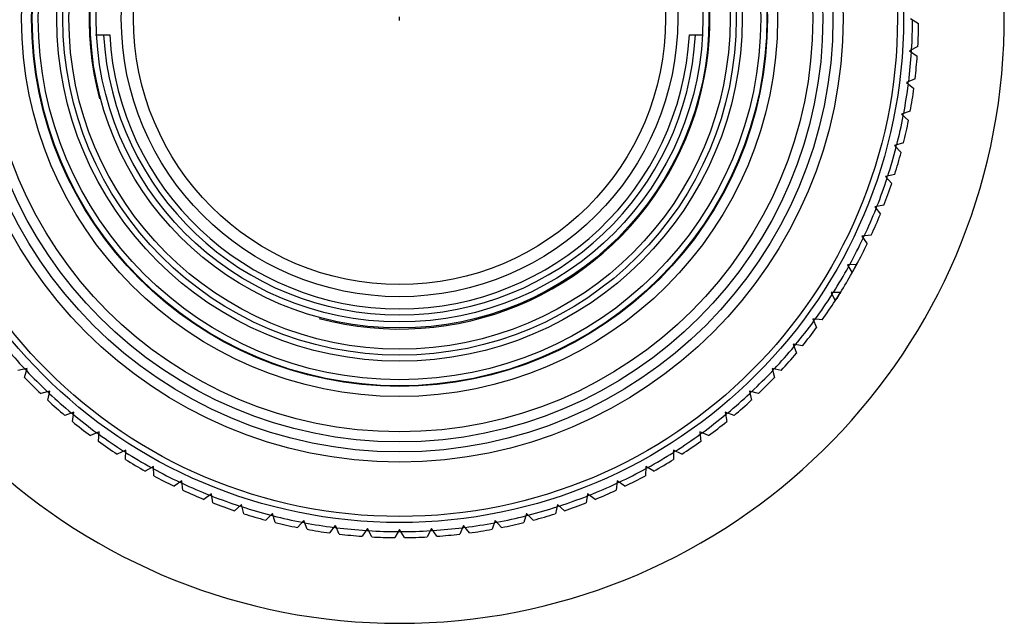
# Model space of a CAD drawing. Header units: millimetres. Extents: x 1698 to 1911, y 150 to 275.
# Tile 15 of 16: x 1862 to 1911, y 171 to 201. Entities that reach past the tile are written whole.
import ezdxf

# ---------------------------------------------------------------- set-up
doc = ezdxf.new("R2010")
doc.units = ezdxf.units.MM
doc.header["$LTSCALE"] = 23.1
doc.layers.get('0').update_dxf_attribs({"linetype": 'CONTINUOUS'})
doc.layers.add('02___PRT_ALL_AXES', color=7, linetype='CONTINUOUS')

msp = doc.modelspace()

# ---------------------------------------------------------------- linework, layer by layer
at = {"color": 3}
msp.add_line((1881.31, 200.943), (1881.31, 201.123), dxfattribs=at)
at = {"color": 7, "linetype": 'Continuous'}
for p, q in [((1906.66, 201.033), (1907.059, 200.793)), ((1866.232, 200.233), (1866.933, 200.233)), ((1895.688, 200.233), (1896.332, 200.233)), ((1907.023, 199.656), (1906.61, 199.441)), ((1906.61, 199.441), (1906.993, 199.176)), ((1906.886, 198.044), (1906.46, 197.856)), ((1906.46, 197.856), (1906.826, 197.567)), ((1906.648, 196.444), (1906.211, 196.283)), ((1906.211, 196.283), (1906.558, 195.972)), ((1906.31, 194.862), (1905.864, 194.729)), ((1905.864, 194.729), (1906.191, 194.397)), ((1905.873, 193.304), (1905.42, 193.199)), ((1905.42, 193.199), (1905.725, 192.848)), ((1905.339, 191.777), (1904.88, 191.701)), ((1904.88, 191.701), (1905.163, 191.331)), ((1904.711, 190.287), (1904.248, 190.239)), ((1904.248, 190.239), (1904.506, 189.852)), ((1903.99, 188.838), (1903.525, 188.82)), ((1903.525, 188.82), (1903.759, 188.418)), ((1903.179, 187.438), (1902.714, 187.45)), ((1902.714, 187.45), (1902.922, 187.033)), ((1902.283, 186.092), (1901.819, 186.132)), ((1901.819, 186.132), (1902.001, 185.704)), ((1901.303, 184.805), (1900.843, 184.874)), ((1900.843, 184.874), (1900.997, 184.435)), ((1862.831, 183.68), (1862.376, 183.581)), ((1862.704, 183.232), (1862.831, 183.68)), ((1900.245, 183.581), (1899.79, 183.68)), ((1899.79, 183.68), (1899.916, 183.232)), ((1863.957, 182.553), (1863.509, 182.427)), ((1863.859, 182.098), (1863.957, 182.553)), ((1899.112, 182.427), (1898.664, 182.553)), ((1898.664, 182.553), (1898.762, 182.098)), ((1865.152, 181.5), (1864.712, 181.346)), ((1865.082, 181.04), (1865.152, 181.5)), ((1897.908, 181.346), (1897.469, 181.5)), ((1897.469, 181.5), (1897.538, 181.04)), ((1866.41, 180.524), (1865.981, 180.343)), ((1866.37, 180.06), (1866.41, 180.524)), ((1896.639, 180.343), (1896.211, 180.524)), ((1896.211, 180.524), (1896.251, 180.06)), ((1867.727, 179.629), (1867.311, 179.421)), ((1867.716, 179.164), (1867.727, 179.629)), ((1895.31, 179.421), (1894.894, 179.629)), ((1894.894, 179.629), (1894.905, 179.164)), ((1869.098, 178.818), (1868.695, 178.584)), ((1869.116, 178.353), (1869.098, 178.818)), ((1893.523, 178.818), (1893.505, 178.353)), ((1893.925, 178.584), (1893.523, 178.818)), ((1870.517, 178.095), (1870.13, 177.837)), ((1870.564, 177.632), (1870.517, 178.095)), ((1892.104, 178.095), (1892.056, 177.632)), ((1892.491, 177.837), (1892.104, 178.095)), ((1871.978, 177.463), (1871.608, 177.18)), ((1872.055, 177.004), (1871.978, 177.463)), ((1890.642, 177.463), (1890.566, 177.004)), ((1891.012, 177.18), (1890.642, 177.463)), ((1873.125, 176.618), (1873.477, 176.924)), ((1873.582, 176.47), (1873.477, 176.924)), ((1889.144, 176.924), (1889.039, 176.47)), ((1889.495, 176.618), (1889.144, 176.924)), ((1874.674, 176.153), (1875.006, 176.479)), ((1875.139, 176.033), (1875.006, 176.479)), ((1887.615, 176.479), (1887.481, 176.033)), ((1887.946, 176.153), (1887.615, 176.479)), ((1876.25, 175.785), (1876.56, 176.132)), ((1876.721, 175.695), (1876.56, 176.132)), ((1877.845, 175.517), (1878.133, 175.883)), ((1878.321, 175.457), (1878.133, 175.883)), ((1884.488, 175.883), (1884.299, 175.457)), ((1884.776, 175.517), (1884.488, 175.883)), ((1886.06, 176.132), (1885.899, 175.695)), ((1886.371, 175.785), (1886.06, 176.132)), ((1879.719, 175.733), (1879.454, 175.35)), ((1879.933, 175.32), (1879.719, 175.733)), ((1881.31, 175.683), (1881.07, 175.284)), ((1881.55, 175.284), (1881.31, 175.683)), ((1882.902, 175.733), (1882.688, 175.32)), ((1883.167, 175.35), (1882.902, 175.733))]:
    msp.add_line(p, q, dxfattribs=at)
at = {"color": 2, "linetype": 'Continuous'}
msp.add_line((1902.867, 187.144), (1902.959, 187.09), dxfattribs=at)
at = {"color": 7, "linetype": 'Continuous'}
for radius in [25, 24.7, 22, 21.5, 21, 20.5, 18.75, 18.25, 18.22, 17.92, 17, 16.7, 16.4, 15.35, 15.05]:
    msp.add_circle((1881.31, 201.033), radius, dxfattribs=at)
for radius, start, end in [(30, 97.6531, 82.3469), (25.45, 356.5354, 359.8646), (25.75, 356.934, 359.466), (14.7, 183.1197, 356.8803), (14.4, 183.1847, 356.8153), (25.45, 352.9354, 356.2646), (25.44, 356.2642, 356.535), (25.75, 353.334, 355.866), (25.44, 352.6649, 352.9357), (25.45, 349.3354, 352.6646), (25.75, 349.734, 352.266), (25.45, 345.7354, 349.0646), (25.44, 349.0644, 349.3352), (25.75, 346.134, 348.666), (25.45, 342.1354, 345.4646), (25.75, 342.534, 345.066), (25.44, 345.4651, 345.7349), (25.45, 338.5354, 341.8646), (25.44, 341.8647, 342.1356), (25.75, 338.934, 341.466), (25.45, 334.9354, 338.2646), (25.44, 338.2642, 338.5351), (25.75, 335.334, 337.866), (25.45, 331.3354, 334.6646), (25.44, 334.665, 334.8909), (25.75, 331.734, 334.266), (25.45, 327.7354, 331.0646), (25.44, 331.0872, 331.3126), (25.75, 328.134, 330.666), (25.45, 324.1354, 327.4646), (25.44, 327.4641, 327.6896), (25.75, 324.534, 327.066), (25.44, 323.8648, 324.1357), (25.45, 320.5354, 323.8646), (25.75, 320.934, 323.466), (25.45, 219.7354, 223.0646), (25.45, 316.9354, 320.2646), (25.44, 320.2644, 320.5352), (25.75, 317.334, 319.866), (25.44, 223.0641, 223.3349), (25.44, 316.6651, 316.921), (25.75, 223.734, 226.266), (25.45, 223.3354, 226.6646), (25.45, 313.3354, 316.6646), (25.75, 313.734, 316.266), (25.44, 226.687, 226.9127), (25.45, 226.9354, 230.2646), (25.45, 309.7354, 313.0646), (25.44, 313.0873, 313.313), (25.75, 227.334, 229.866), (25.75, 310.134, 312.666), (25.44, 230.265, 230.5358), (25.45, 230.5354, 233.8646), (25.45, 306.1354, 309.4646), (25.44, 309.4642, 309.735), (25.75, 230.934, 233.466), (25.75, 306.534, 309.066), (25.44, 233.8642, 234.1351), (25.45, 234.1354, 237.4646), (25.45, 302.5354, 305.8646), (25.38, 305.9595, 306.0406), (25.44, 305.8649, 306.1358), (25.75, 234.534, 237.066), (25.75, 302.934, 305.466), (25.44, 237.4873, 237.7355), (25.45, 237.7354, 241.0646), (25.45, 298.9354, 302.2646), (25.44, 302.2645, 302.5127), (25.38, 302.3606, 302.4408), (25.75, 238.134, 240.666), (25.44, 241.0651, 241.3047), (25.38, 241.1694, 241.2463), (25.44, 298.6953, 298.9349), (25.75, 299.334, 301.866), (25.45, 241.3354, 244.6646), (25.75, 241.734, 244.266), (25.45, 295.3354, 298.6646), (25.75, 295.734, 298.266), (25.44, 244.6644, 244.9352), (25.45, 244.9354, 248.2646), (25.45, 291.7354, 295.0646), (25.44, 295.0648, 295.3356), (25.75, 245.334, 247.866), (25.44, 248.2648, 248.5357), (25.45, 248.5354, 251.8646), (25.45, 288.1354, 291.4646), (25.44, 291.5066, 291.7352), (25.38, 291.5821, 291.6407), (25.75, 292.134, 294.666), (25.75, 248.934, 251.466), (25.44, 251.8641, 252.0798), (25.38, 251.9595, 252.0407), (25.45, 252.1354, 255.4646), (25.45, 284.5354, 287.8646), (25.44, 287.865, 288.1359), (25.75, 288.534, 291.066), (25.75, 252.534, 255.066), (25.44, 255.4872, 255.7126), (25.38, 255.5581, 255.6406), (25.45, 255.7354, 259.0646), (25.45, 280.9354, 284.2646), (25.44, 284.2874, 284.5128), (25.75, 284.934, 287.466), (25.75, 256.134, 258.666), (25.44, 259.065, 259.3358), (25.45, 259.3354, 262.6646), (25.45, 277.3354, 280.6646), (25.44, 280.6642, 280.935), (25.38, 280.7593, 280.8351), (25.75, 281.334, 283.866), (25.75, 259.734, 262.266), (25.44, 262.6643, 262.9351), (25.45, 262.9354, 266.2646), (25.75, 263.334, 265.866), (25.44, 266.2647, 266.5356), (25.38, 266.3472, 266.4407), (25.45, 266.5354, 269.8646), (25.44, 269.8651, 270.1009), (25.38, 269.9593, 269.9996), (25.45, 270.1354, 273.4646), (25.44, 273.4644, 273.7068), (25.38, 273.5595, 273.6406), (25.45, 273.7354, 277.0646), (25.75, 274.134, 276.666), (25.44, 277.0649, 277.3357), (25.75, 277.734, 280.266), (25.75, 266.934, 269.466), (25.75, 270.534, 273.066)]:
    msp.add_arc((1881.31, 201.033), radius, start, end, dxfattribs=at)
at = {"color": 2, "linetype": 'Continuous'}
for centre, radius, start, end in [((1881.31, 201.033), 15.4, 255, 195), ((1881.388, 200.99), 25.661, 330.6612, 331.9075), ((1881.24, 201.072), 25.83, 330.6666, 331.7397), ((1881.281, 201.049), 25.783, 330.6615, 331.7343), ((1881.321, 201.027), 25.738, 330.6656, 332.1613)]:
    msp.add_arc(centre, radius, start, end, dxfattribs=at)
for points, knots in [([(1903.179, 187.438), (1903.158, 187.404), (1903.093, 187.3), (1903.01, 187.17), (1902.956, 187.085), (1902.958, 187.089), (1903.001, 187.156), (1903.074, 187.27), (1903.142, 187.379), (1903.179, 187.438)], [0, 0, 0, 0, 0.071624, 0.228015, 0.384406, 0.540797, 0.697188, 0.853579, 1, 1, 1, 1]), ([(1903.18, 187.44), (1903.153, 187.396), (1903.094, 187.302), (1903.023, 187.19), (1902.972, 187.11), (1902.952, 187.08), (1902.974, 187.114), (1903.045, 187.224), (1903.124, 187.349), (1903.173, 187.428), (1903.181, 187.441)], [0, 0, 0, 0, 0.105588, 0.250236, 0.394884, 0.539532, 0.68418, 0.828828, 0.973475, 1, 1, 1, 1])]:
    msp.add_open_spline(points, degree=3, knots=knots, dxfattribs=at)
at = {"layer": '02___PRT_ALL_AXES', "color": 7, "linetype": 'Continuous'}
for radius in [13.8, 13.2]:
    msp.add_circle((1881.31, 201.033), radius, dxfattribs=at)

doc.saveas('drawing.dxf')
